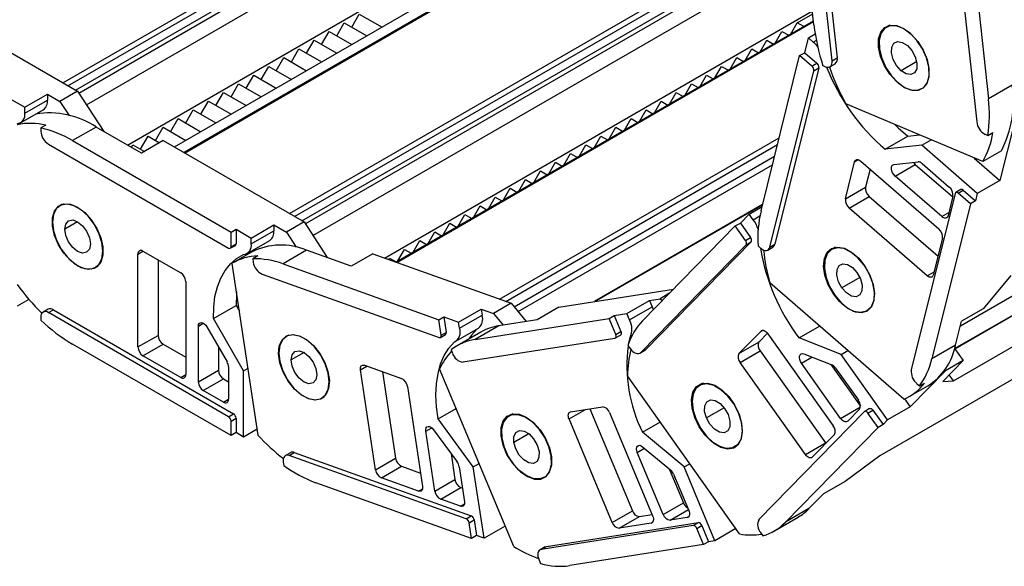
# Model space of a CAD drawing. Header units: millimetres. Extents: x 0 to 1537, y 0 to 1187.
# Tile 11 of 15: x 1208 to 1346, y 756 to 833. Entities that reach past the tile are written whole.
import ezdxf

# ---------------------------------------------------------------- set-up
doc = ezdxf.new("R2010")
doc.units = ezdxf.units.MM
doc.header["$LTSCALE"] = 5.5

msp = doc.modelspace()

# ---------------------------------------------------------------- linework, layer by layer
for p, q in [((1214.08, 824.39), (1301.62, 874.92)), ((1214.78, 823.98), (1301.97, 874.31)), ((1215.84, 823.37), (1301.97, 873.09)), ((1216.29, 822.95), (1301.56, 872.17)), ((1317.27, 864.37), (1231.04, 814.6)), ((1231.19, 814.51), (1317.33, 864.24)), ((1319.61, 832.53), (1316.66, 859.73)), ((1217.37, 821.3), (1281.53, 858.35)), ((1322.16, 827.5), (1318.81, 858.41)), ((1319.52, 858.82), (1322.87, 827.91)), ((1223.13, 815.65), (1292.49, 855.69)), ((1296.03, 853.65), (1229.71, 815.37)), ((1339.14, 849.81), (1342.49, 818.9)), ((1341.19, 849.35), (1344.14, 822.15)), ((1245.9, 806.02), (1317.98, 847.63)), ((1246.6, 805.61), (1318.06, 846.86)), ((1247.66, 805), (1318.18, 845.71)), ((1248.11, 804.58), (1318.25, 845.07)), ((1249.19, 802.94), (1313.35, 839.98)), ((1196.33, 834.64), (1216.13, 823.21)), ((1259.28, 799.78), (1319.4, 834.49)), ((1254.66, 832.22), (1255.72, 834.06)), ((1255.72, 834.06), (1258.91, 832.22)), ((1319.55, 833.08), (1260.88, 799.21)), ((1260.99, 799.17), (1319.56, 832.99)), ((1317.24, 832.83), (1319.44, 834.1)), ((1419.05, 832.97), (1339.42, 786.99)), ((1250.42, 829.77), (1251.48, 831.61)), ((1251.48, 831.61), (1254.66, 829.77)), ((1252.54, 831), (1253.6, 832.83)), ((1253.6, 832.83), (1256.79, 831)), ((1314.18, 829.98), (1315.12, 831.61)), ((1315.12, 831.61), (1316.06, 831.07)), ((1316.3, 831.2), (1317.24, 832.83)), ((1318.19, 832.29), (1317.24, 832.83)), ((1330.28, 832.48), (1329.8, 832.2)), ((1248.3, 828.55), (1249.36, 830.39)), ((1249.36, 830.39), (1252.54, 828.55)), ((1312.06, 828.75), (1313, 830.39)), ((1313, 830.39), (1313.94, 829.84)), ((1318.31, 828.63), (1318.83, 830.71)), ((1318.83, 830.71), (1319.78, 831.26)), ((1319.51, 830.12), (1318.83, 830.71)), ((1319.51, 830.12), (1319.94, 830.36)), ((1333.16, 831.33), (1333.17, 831.34)), ((1246.18, 827.32), (1247.24, 829.16)), ((1247.24, 829.16), (1250.42, 827.32)), ((1309.94, 827.53), (1310.88, 829.16)), ((1310.88, 829.16), (1311.82, 828.62)), ((1328.78, 829.45), (1328.69, 829.4)), ((1339.21, 782.54), (1421.23, 829.89)), ((1244.06, 826.1), (1245.12, 827.94)), ((1245.12, 827.94), (1248.3, 826.1)), ((1307.82, 826.3), (1308.76, 827.94)), ((1308.76, 827.94), (1309.7, 827.39)), ((1312.18, 806.42), (1317.6, 828.23)), ((1317.6, 828.23), (1318.31, 828.63)), ((1319.32, 826.74), (1317.6, 828.23)), ((1318.31, 828.63), (1320.03, 827.15)), ((1322.16, 827.5), (1322.87, 827.91)), ((1241.94, 824.87), (1243, 826.71)), ((1243, 826.71), (1246.18, 824.87)), ((1305.69, 825.08), (1306.64, 826.71)), ((1306.64, 826.71), (1307.58, 826.17)), ((1313.41, 801.31), (1319.58, 826.1)), ((1320.28, 826.5), (1314.11, 801.71)), ((1319.32, 826.74), (1320.03, 827.15)), ((1319.58, 826.1), (1320.28, 826.5)), ((1320.88, 826.81), (1321.25, 826.65)), ((1321.86, 826.64), (1322.57, 827.05)), ((1334.05, 827.37), (1331.86, 826.1)), ((1239.82, 823.65), (1240.88, 825.49)), ((1240.88, 825.49), (1244.06, 823.65)), ((1303.57, 823.85), (1304.52, 825.49)), ((1304.52, 825.49), (1305.46, 824.94)), ((1237.69, 822.43), (1238.75, 824.26)), ((1238.75, 824.26), (1241.94, 822.43)), ((1301.45, 822.63), (1302.39, 824.26)), ((1302.39, 824.26), (1303.34, 823.72)), ((1347.47, 824.07), (1344.14, 822.15)), ((1206.58, 822.18), (1208.7, 820.96)), ((1208.7, 820.96), (1211.88, 822.8)), ((1208.7, 820.14), (1211.88, 821.98)), ((1211.88, 822.8), (1211.88, 821.98)), ((1211.88, 822.8), (1213.65, 821.78)), ((1216.13, 823.21), (1213.65, 821.78)), ((1216.13, 823.21), (1219.8, 817.57)), ((1235.57, 821.2), (1236.63, 823.04)), ((1236.63, 823.04), (1239.81, 821.2)), ((1299.33, 821.41), (1300.27, 823.04)), ((1300.27, 823.04), (1301.22, 822.49)), ((1208.12, 818.78), (1211.31, 820.61)), ((1208.7, 820.14), (1208.7, 820.96)), ((1213.65, 821.78), (1214.94, 819.81)), ((1231.33, 818.75), (1232.39, 820.59)), ((1232.39, 820.59), (1235.57, 818.75)), ((1233.45, 819.98), (1234.51, 821.81)), ((1234.51, 821.81), (1237.69, 819.98)), ((1295.09, 818.96), (1296.03, 820.59)), ((1296.03, 820.59), (1296.97, 820.04)), ((1297.21, 820.18), (1298.15, 821.81)), ((1298.15, 821.81), (1299.09, 821.27)), ((1343.33, 813.32), (1324.08, 821.46)), ((1210.26, 820.01), (1207.64, 818.5)), ((1229.21, 817.53), (1230.27, 819.36)), ((1230.27, 819.36), (1233.45, 817.53)), ((1292.97, 817.73), (1293.91, 819.36)), ((1293.91, 819.36), (1294.85, 818.82)), ((1410.89, 819.31), (1328.86, 771.96)), ((1211.67, 818.46), (1210.97, 818.05)), ((1210.97, 818.05), (1210.97, 817.61)), ((1218.74, 818.18), (1215.42, 816.27)), ((1225.11, 814.51), (1218.74, 818.18)), ((1227.09, 816.3), (1228.15, 818.14)), ((1228.15, 818.14), (1231.33, 816.3)), ((1290.84, 816.51), (1291.79, 818.14)), ((1291.79, 818.14), (1292.73, 817.6)), ((1347.82, 819), (1345.75, 810.69)), ((1224.97, 815.08), (1226.03, 816.91)), ((1226.03, 816.91), (1227.65, 815.98)), ((1275.44, 794), (1314.73, 816.68)), ((1288.72, 815.28), (1289.67, 816.91)), ((1289.67, 816.91), (1290.61, 816.37)), ((1329.61, 815.05), (1332.8, 816.89)), ((1332.8, 816.89), (1334.46, 817.07)), ((1334.75, 815.63), (1336.07, 816.39)), ((1339.38, 787.05), (1390.55, 816.59)), ((1343.68, 817.16), (1344.05, 817)), ((1344.05, 817), (1344.76, 817.41)), ((1212.03, 815.78), (1237.34, 801.16)), ((1215.42, 816.27), (1237.69, 803.41)), ((1223.69, 815.33), (1223.91, 815.69)), ((1223.91, 815.69), (1225.53, 814.75)), ((1228.15, 816.27), (1225.11, 814.51)), ((1228.15, 816.27), (1247.95, 804.84)), ((1276.3, 793.69), (1314.5, 815.74)), ((1286.6, 814.06), (1287.54, 815.69)), ((1287.54, 815.69), (1288.49, 815.15)), ((1334.75, 815.63), (1329.61, 815.05)), ((1342.57, 808.85), (1334.75, 815.63)), ((1277.46, 792.93), (1314.08, 814.07)), ((1284.48, 812.83), (1285.42, 814.47)), ((1285.42, 814.47), (1286.37, 813.92)), ((1340.19, 790.27), (1380.8, 813.72)), ((1342.14, 813.82), (1345.75, 810.69)), ((1345.95, 814.83), (1343.33, 813.32)), ((1278.03, 792.25), (1313.79, 812.89)), ((1282.36, 811.61), (1283.3, 813.24)), ((1283.3, 813.24), (1284.24, 812.7)), ((1324.04, 808.09), (1325.33, 813.28)), ((1325.33, 813.28), (1325.84, 813.58)), ((1326.19, 813.38), (1337.16, 803.86)), ((1327.5, 812.25), (1326.87, 809.72)), ((1330.83, 812.9), (1334.26, 813.29)), ((1331.02, 811.3), (1333.85, 812.93)), ((1333.85, 812.93), (1339.11, 808.36)), ((1334.8, 813.07), (1338.63, 809.75)), ((1280.24, 810.38), (1281.18, 812.02)), ((1281.18, 812.02), (1282.12, 811.47)), ((1337.59, 805.59), (1331.02, 811.3)), ((1276, 807.93), (1276.94, 809.57)), ((1276.94, 809.57), (1277.88, 809.02)), ((1278.12, 809.16), (1279.06, 810.79)), ((1279.06, 810.79), (1280, 810.25)), ((1324.04, 808.09), (1326.87, 809.72)), ((1345.75, 810.69), (1342.57, 808.85)), ((1273.87, 806.71), (1274.82, 808.34)), ((1274.82, 808.34), (1275.76, 807.8)), ((1324.55, 806.8), (1327.38, 808.44)), ((1327.38, 808.44), (1337.05, 800.05)), ((1339.46, 808.84), (1333.29, 784.05)), ((1339.14, 808.46), (1338.45, 805.69)), ((1340.26, 809.39), (1339.56, 808.98)), ((1339.89, 808.89), (1340.6, 809.3)), ((1341.61, 807.4), (1339.89, 808.89)), ((1340.6, 809.3), (1342.31, 807.81)), ((1342.57, 808.85), (1342.31, 807.81)), ((1213.98, 807.33), (1213.63, 807.12)), ((1271.75, 805.49), (1272.7, 807.12)), ((1272.7, 807.12), (1273.64, 806.57)), ((1312.39, 807.28), (1288.79, 793.65)), ((1288.82, 793.66), (1312.39, 807.26)), ((1310.51, 805.96), (1312.32, 807.01)), ((1335.52, 797.28), (1324.55, 806.8)), ((1341.61, 807.4), (1336.18, 785.59)), ((1342.31, 807.81), (1341.61, 807.4)), ((1269.63, 804.26), (1270.57, 805.89)), ((1270.57, 805.89), (1271.52, 805.35)), ((1309.27, 804.69), (1310.51, 805.96)), ((1311.08, 805.15), (1310.51, 805.96)), ((1311.08, 805.15), (1312.02, 805.69)), ((1337.59, 805.59), (1338.57, 806.16)), ((1216.13, 804.88), (1214.32, 803.83)), ((1240.52, 802.59), (1243.7, 804.43)), ((1243.7, 804.43), (1243.7, 803.61)), ((1243.7, 804.43), (1245.47, 803.41)), ((1247.95, 804.84), (1245.47, 803.41)), ((1247.95, 804.84), (1251.21, 799.83)), ((1267.51, 803.04), (1268.45, 804.67)), ((1268.45, 804.67), (1269.4, 804.12)), ((1295.52, 790.95), (1308.56, 804.28)), ((1308.56, 804.28), (1309.27, 804.69)), ((1309.99, 802.26), (1308.56, 804.28)), ((1309.27, 804.69), (1310.7, 802.67)), ((1237.69, 803.41), (1238.4, 803.82)), ((1237.69, 801.37), (1237.69, 803.41)), ((1238.4, 803.82), (1240.52, 802.59)), ((1238.4, 803.82), (1238.4, 801.77)), ((1240.52, 801.77), (1243.7, 803.61)), ((1240.52, 801.77), (1240.52, 802.59)), ((1245.47, 803.41), (1246.84, 801.3)), ((1265.39, 801.81), (1266.33, 803.44)), ((1266.33, 803.44), (1267.27, 802.9)), ((1309.99, 802.26), (1310.7, 802.67)), ((1337.67, 802.58), (1336.38, 797.38)), ((1237.59, 801.14), (1238.3, 801.55)), ((1237.69, 801.37), (1238.4, 801.77)), ((1239.94, 800.41), (1243.13, 802.24)), ((1263.27, 800.59), (1264.21, 802.22)), ((1264.21, 802.22), (1265.15, 801.68)), ((1295.26, 786.49), (1310.07, 801.64)), ((1310.78, 802.05), (1295.96, 786.9)), ((1310.07, 801.64), (1310.78, 802.05)), ((1311.75, 801.48), (1312.12, 801.16)), ((1313.13, 800.9), (1313.83, 801.31)), ((1313.41, 801.31), (1314.11, 801.71)), ((1322.65, 801.3), (1322.1, 800.98)), ((1219.66, 800.75), (1219.7, 800.77)), ((1224.61, 800.34), (1225.32, 800.75)), ((1224.61, 787.28), (1224.61, 800.34)), ((1225.32, 800.75), (1230.62, 797.69)), ((1240.59, 800.61), (1237.97, 799.1)), ((1241.46, 800.07), (1240.75, 799.67)), ((1248.32, 800.87), (1245, 798.95)), ((1254.57, 798.63), (1248.32, 800.87)), ((1257.61, 800.38), (1254.57, 798.63)), ((1257.61, 800.38), (1277.07, 793.42)), ((1259.86, 799.58), (1259.97, 799.77)), ((1259.97, 799.77), (1260.91, 799.23)), ((1261.15, 799.36), (1262.09, 800.99)), ((1262.09, 800.99), (1263.03, 800.45)), ((1321.22, 799.8), (1321.08, 799.71)), ((1216.13, 798.67), (1216.16, 798.69)), ((1218.63, 798.46), (1218.98, 798.67)), ((1227.44, 799.53), (1227.44, 788.91)), ((1241.49, 774.91), (1237.86, 799.03)), ((1240.75, 799.67), (1240.82, 799.2)), ((1245, 798.95), (1266.88, 791.11)), ((1326.67, 798.77), (1326.68, 798.78)), ((1242.06, 797.51), (1266.93, 788.6)), ((1326.06, 797.03), (1323.54, 795.57)), ((1335.52, 797.28), (1336.5, 797.85)), ((1347.27, 797.34), (1343.39, 792.66)), ((1231.33, 796.47), (1231.33, 783.4)), ((1332.23, 779.93), (1313.4, 796.27)), ((1283.75, 792.86), (1299.87, 795.39)), ((1299.31, 794.83), (1297.98, 794.06)), ((1209.3, 793.95), (1207.64, 792.99)), ((1235.23, 791.27), (1238.41, 793.11)), ((1238.41, 793.11), (1238.88, 792.29)), ((1277.07, 793.42), (1274.59, 791.99)), ((1277.07, 793.42), (1279.17, 790.86)), ((1283.75, 792.86), (1280.71, 791.1)), ((1293.31, 791.99), (1296.49, 793.82)), ((1293.69, 791.08), (1296.87, 792.92)), ((1296.49, 793.82), (1297.98, 794.06)), ((1296.49, 793.82), (1296.87, 792.92)), ((1297.98, 794.06), (1298.32, 793.81)), ((1210.97, 791.48), (1210.97, 791.05)), ((1211.98, 792.58), (1211.28, 792.17)), ((1212.03, 792.1), (1212.73, 792.5)), ((1237.34, 777.48), (1212.03, 792.1)), ((1212.73, 792.5), (1238.05, 777.89)), ((1266.88, 791.11), (1267.59, 791.52)), ((1267.59, 791.52), (1267.92, 789.32)), ((1267.59, 791.52), (1269.67, 790.77)), ((1269.67, 790.77), (1272.85, 792.61)), ((1269.8, 789.9), (1272.99, 791.73)), ((1272.85, 792.61), (1272.99, 791.73)), ((1272.85, 792.61), (1274.59, 791.99)), ((1274.59, 791.99), (1275.94, 790.35)), ((1290.81, 791.3), (1291.52, 791.71)), ((1291.52, 791.71), (1293.31, 791.99)), ((1291.52, 791.71), (1292.47, 789.44)), ((1293.69, 791.08), (1293.31, 791.99)), ((1343.39, 792.66), (1340.35, 790.9)), ((1233.1, 790.21), (1233.8, 790.62)), ((1233.1, 782.38), (1233.1, 790.21)), ((1234.3, 790.09), (1237.13, 785.19)), ((1239.46, 783.93), (1235.23, 791.27)), ((1267.21, 788.92), (1266.88, 791.11)), ((1269.8, 789.9), (1269.67, 790.77)), ((1272.02, 788.34), (1290.81, 791.3)), ((1275.34, 790.26), (1272.02, 788.34)), ((1280.71, 791.1), (1275.34, 790.26)), ((1291.76, 789.03), (1290.81, 791.3)), ((1317.51, 788.55), (1320.39, 790.21)), ((1339.5, 787.51), (1340.35, 790.9)), ((1224.61, 787.28), (1227.44, 788.91)), ((1245.8, 788.96), (1245.45, 788.75)), ((1267.11, 788.61), (1267.82, 789.02)), ((1267.21, 788.92), (1267.92, 789.32)), ((1269.27, 788.08), (1272.46, 789.91)), ((1272.81, 789.38), (1269.49, 787.46)), ((1291.71, 788.55), (1292.42, 788.96)), ((1291.76, 789.03), (1292.47, 789.44)), ((1293.77, 788.59), (1293.96, 788.7)), ((1309.06, 786.35), (1312.17, 789.52)), ((1313.1, 789.21), (1311.89, 787.98)), ((1312.17, 789.52), (1312.33, 789.61)), ((1313.15, 789.14), (1322.33, 776.19)), ((1237.69, 774.83), (1215.42, 787.69)), ((1225.32, 786.05), (1228.15, 787.69)), ((1228.15, 787.69), (1231.33, 785.85)), ((1270.29, 785.17), (1291.65, 788.53)), ((1293.47, 787.5), (1293.78, 787.07)), ((1293.58, 787.82), (1293.77, 788.59)), ((1309.06, 786.35), (1311.89, 787.98)), ((1323.42, 786.24), (1317.51, 788.55)), ((1339.5, 787.51), (1336.18, 785.59)), ((1230.62, 782.99), (1225.32, 786.05)), ((1235.93, 787.28), (1235.93, 784.01)), ((1247.95, 786.51), (1246.14, 785.46)), ((1268.63, 786.87), (1268.83, 786.39)), ((1295.15, 786.41), (1295.85, 786.82)), ((1295.26, 786.49), (1295.96, 786.9)), ((1295.96, 786.9), (1295.85, 786.82)), ((1309.22, 785.11), (1312.05, 786.75)), ((1312.05, 786.75), (1321.23, 773.81)), ((1318.17, 786.3), (1322.12, 784.76)), ((1323.42, 786.24), (1324.35, 786.77)), ((1329.95, 777.02), (1323.42, 786.24)), ((1339.38, 787.05), (1340.58, 785.36)), ((1255.89, 784.07), (1256.78, 784.59)), ((1256.45, 784.7), (1261.66, 782.84)), ((1318.4, 772.17), (1309.22, 785.11)), ((1317.87, 785), (1319.33, 785.85)), ((1323.36, 777.25), (1317.87, 785)), ((1322, 784.8), (1326.14, 778.96)), ((1340.58, 785.36), (1337.72, 782.44)), ((1340.58, 785.36), (1338.1, 783.93)), ((1230.62, 782.99), (1231.33, 783.4)), ((1233.1, 782.38), (1235.93, 784.01)), ((1237.34, 784.49), (1237.34, 779.93)), ((1239.46, 783.93), (1240.08, 784.29)), ((1239.46, 774.62), (1239.46, 783.93)), ((1258, 770.02), (1255.89, 784.07)), ((1259, 783.79), (1260.83, 771.65)), ((1277.42, 759.26), (1267, 784.2)), ((1309.17, 761.02), (1293.42, 783.24)), ((1322.64, 784.31), (1325.85, 779.79)), ((1338.1, 783.93), (1333.14, 778.85)), ((1338, 784.07), (1338.1, 783.93)), ((1339.21, 782.54), (1338.62, 783.36)), ((1233.8, 781.16), (1236.63, 782.79)), ((1236.63, 782.79), (1237.34, 782.38)), ((1251.48, 782.38), (1251.52, 782.4)), ((1303.89, 782.16), (1303.08, 781.69)), ((1304.11, 782.2), (1303.53, 781.87)), ((1332.98, 780.31), (1335.6, 781.82)), ((1334.06, 782.12), (1334.43, 781.81)), ((1334.43, 781.81), (1335.14, 782.21)), ((1337.72, 782.44), (1339.21, 782.54)), ((1236.63, 779.52), (1233.8, 781.16)), ((1262.49, 781.71), (1264.6, 767.66)), ((1236.63, 779.52), (1237.34, 779.93)), ((1248.61, 779.99), (1248.66, 780.01)), ((1250.45, 780.09), (1250.8, 780.3)), ((1332.34, 779.98), (1333.14, 778.85)), ((1237.34, 777.48), (1238.05, 777.89)), ((1266.79, 777.17), (1269.32, 778.63)), ((1277.3, 777.9), (1276.71, 777.56)), ((1285.2, 777.16), (1287.5, 778.49)), ((1285.42, 778.16), (1289.89, 778.87)), ((1288.11, 778.59), (1294.1, 764.27)), ((1290.87, 778.05), (1296.94, 763.53)), ((1306.99, 778.73), (1304.5, 777.3)), ((1309.01, 778.01), (1309.02, 778.01)), ((1326.7, 778.19), (1311.88, 763.04)), ((1323.36, 777.25), (1326.13, 778.85)), ((1326.01, 778.56), (1324.35, 776.87)), ((1327.44, 778.62), (1326.74, 778.22)), ((1327.19, 777.99), (1327.9, 778.4)), ((1328.63, 775.97), (1327.19, 777.99)), ((1327.9, 778.4), (1329.33, 776.38)), ((1333.14, 778.85), (1329.95, 777.02)), ((1237.69, 776.87), (1238.4, 777.28)), ((1237.69, 774.83), (1237.69, 776.87)), ((1238.4, 777.28), (1238.4, 775.24)), ((1271.74, 770.42), (1266.79, 777.17)), ((1291.27, 762.63), (1285.2, 777.16)), ((1295.52, 775.29), (1298.03, 776.74)), ((1329.33, 776.38), (1328.63, 775.97)), ((1329.95, 777.02), (1329.33, 776.38)), ((1238.4, 775.24), (1237.69, 774.83)), ((1239.46, 774.62), (1238.4, 775.24)), ((1241.37, 775.72), (1239.46, 774.62)), ((1265.07, 775.46), (1265.9, 775.93)), ((1266.33, 767.04), (1265.07, 775.46)), ((1266.16, 775.65), (1269.47, 771.14)), ((1279.54, 775.08), (1277.44, 773.87)), ((1301.37, 770.42), (1295.52, 775.29)), ((1328.63, 775.97), (1315.59, 762.64)), ((1322.49, 774.96), (1319.38, 771.79)), ((1318.4, 772.17), (1321.23, 773.81)), ((1321.23, 773.81), (1321.28, 773.73)), ((1246.04, 772.42), (1245.33, 772.02)), ((1245.88, 772.03), (1246.59, 772.44)), ((1246.59, 772.44), (1271.46, 763.54)), ((1268.62, 772.31), (1269.16, 768.67)), ((1294.79, 772.46), (1295.8, 773.05)), ((1298.43, 763.76), (1294.79, 772.46)), ((1295.54, 773.27), (1299.45, 770.01)), ((1245.04, 771.09), (1245.11, 770.62)), ((1270.75, 763.13), (1245.88, 772.03)), ((1258, 770.02), (1260.83, 771.65)), ((1271.74, 770.42), (1272.56, 770.89)), ((1282.68, 771.99), (1282.7, 771.99)), ((1301.37, 770.42), (1302.18, 770.88)), ((1328.86, 771.96), (1323.98, 768.39)), ((1258.82, 768.89), (1261.65, 770.53)), ((1261.65, 770.53), (1264.31, 769.57)), ((1269.77, 770.45), (1270.5, 765.54)), ((1273.25, 760.41), (1271.74, 770.42)), ((1299.27, 770.16), (1301.26, 765.39)), ((1299.89, 769.4), (1302.01, 764.32)), ((1305.7, 760.06), (1301.37, 770.42)), ((1271.5, 760.37), (1249.61, 768.21)), ((1264.03, 767.03), (1258.82, 768.89)), ((1266.33, 767.04), (1269.16, 768.67)), ((1323.98, 768.39), (1320.94, 766.63)), ((1264.03, 767.03), (1264.6, 767.35)), ((1267.16, 765.91), (1269.99, 767.54)), ((1269.99, 767.54), (1270.21, 767.46)), ((1318.91, 764.56), (1320.94, 766.63)), ((1269.94, 764.91), (1267.16, 765.91)), ((1269.94, 764.91), (1270.5, 765.24)), ((1298.43, 763.76), (1301.26, 765.39)), ((1291.27, 762.63), (1294.1, 764.27)), ((1299.41, 762.95), (1301.97, 764.42)), ((1318.91, 764.56), (1315.59, 762.64)), ((1270.75, 763.13), (1271.46, 763.54)), ((1271.17, 762.57), (1271.87, 762.97)), ((1271.5, 760.37), (1271.17, 762.57)), ((1271.87, 762.97), (1272.2, 760.78)), ((1282.01, 759.24), (1303.37, 762.6)), ((1292.25, 761.82), (1295.08, 763.45)), ((1296.72, 762.52), (1292.25, 761.82)), ((1295.08, 763.45), (1296.85, 763.73)), ((1296.72, 762.52), (1296.94, 762.65)), ((1301.79, 763.32), (1299.41, 762.95)), ((1301.79, 763.32), (1302.01, 763.45)), ((1302.66, 762.19), (1303.37, 762.6)), ((1314.05, 761.44), (1317.37, 763.36)), ((1276.22, 762.12), (1273.25, 760.41)), ((1302.66, 762.19), (1281.3, 758.83)), ((1303.15, 761.79), (1303.85, 762.19)), ((1304.1, 759.52), (1303.15, 761.79)), ((1303.85, 762.19), (1304.8, 759.92)), ((1308.64, 761.76), (1305.7, 760.06)), ((1312.12, 761.19), (1312.43, 760.76)), ((1272.2, 760.78), (1271.5, 760.37)), ((1273.25, 760.41), (1272.2, 760.78)), ((1304.8, 759.92), (1304.1, 759.52)), ((1305.7, 760.06), (1304.8, 759.92)), ((1281.83, 759.18), (1281.12, 758.77)), ((1281.3, 758.83), (1282.01, 759.24)), ((1304.1, 759.52), (1285.3, 756.56)), ((1280.98, 757.33), (1281.18, 756.84))]:
    msp.add_line(p, q)
at = {"flags": 128}
for points in [[(1328.69, 829.4), (1328.7, 830.57), (1329, 831.52), (1329.56, 832.18), (1330.33, 832.49), (1331.26, 832.43), (1332.27, 832), (1333.27, 831.24), (1334.19, 830.21), (1334.96, 829), (1335.5, 827.69), (1335.77, 826.4)], [(1333.16, 831.33), (1332.16, 832.03), (1331.17, 832.39), (1330.27, 832.38), (1329.54, 832.01), (1329.03, 831.31), (1328.78, 830.32), (1328.82, 829.14), (1329.14, 827.85), (1329.72, 826.56), (1330.5, 825.38), (1331.43, 824.41)], [(1331.43, 824.41), (1332.44, 823.71), (1333.43, 823.35), (1334.32, 823.35), (1335.06, 823.72), (1335.57, 824.43), (1335.81, 825.42), (1335.77, 826.6), (1335.45, 827.89), (1334.88, 829.17), (1334.09, 830.35), (1333.16, 831.33)], [(1335.77, 826.4), (1335.76, 825.23), (1335.47, 824.28), (1334.91, 823.62), (1334.13, 823.31), (1333.21, 823.37), (1332.2, 823.8), (1331.19, 824.56), (1330.27, 825.59), (1329.51, 826.8), (1328.97, 828.11), (1328.69, 829.4)], [(1331.86, 826.1), (1331.22, 826.82), (1330.75, 827.69), (1330.51, 828.59), (1330.55, 829.39), (1330.85, 829.95), (1331.37, 830.19), (1332.03, 830.08), (1332.74, 829.63)], [(1332.74, 829.63), (1333.37, 828.92), (1333.84, 828.04), (1334.08, 827.14), (1334.05, 826.35), (1333.74, 825.79), (1333.22, 825.55), (1332.56, 825.66), (1331.86, 826.1)], [(1321.25, 826.65), (1321.46, 826.59), (1321.64, 826.58), (1321.81, 826.62), (1321.96, 826.71), (1322.06, 826.85), (1322.14, 827.04), (1322.17, 827.25), (1322.16, 827.5)], [(1330.99, 818.54), (1331.45, 818.08), (1332.8, 816.89)], [(1325.33, 813.28), (1325.38, 813.41), (1325.45, 813.5), (1325.54, 813.57), (1325.65, 813.6), (1325.78, 813.6), (1325.91, 813.56), (1326.05, 813.48), (1326.19, 813.38)], [(1331.02, 811.3), (1330.83, 811.5), (1330.67, 811.74), (1330.55, 812.01), (1330.49, 812.27), (1330.49, 812.51), (1330.55, 812.71), (1330.67, 812.84), (1330.83, 812.9)], [(1333.6, 813.21), (1333.66, 813.13), (1333.85, 812.93)], [(1339.89, 808.89), (1339.82, 808.94), (1339.75, 808.98), (1339.69, 809), (1339.62, 809), (1339.57, 808.99), (1339.52, 808.95), (1339.49, 808.9), (1339.46, 808.84)], [(1216.13, 798.67), (1215.12, 799.42), (1214.2, 800.44), (1213.43, 801.65), (1212.88, 802.96), (1212.59, 804.25), (1212.59, 805.42), (1212.88, 806.38), (1213.43, 807.05), (1214.2, 807.38), (1215.12, 807.33), (1216.13, 806.92)], [(1219.66, 800.75), (1219.52, 801.98), (1219.1, 803.28), (1218.44, 804.54), (1217.6, 805.66), (1216.63, 806.54), (1215.62, 807.12), (1214.66, 807.35), (1213.81, 807.22), (1213.15, 806.72), (1212.73, 805.9), (1212.59, 804.83)], [(1216.13, 806.92), (1217.13, 806.17), (1218.06, 805.15), (1218.83, 803.94), (1219.38, 802.63), (1219.66, 801.34), (1219.66, 800.17), (1219.38, 799.2), (1218.83, 798.53), (1218.06, 798.21), (1217.13, 798.26), (1216.13, 798.67)], [(1338.45, 805.69), (1338.4, 805.57), (1338.33, 805.47), (1338.24, 805.41), (1338.13, 805.38), (1338, 805.38), (1337.87, 805.42), (1337.73, 805.49), (1337.59, 805.59)], [(1212.59, 804.83), (1212.73, 803.6), (1213.15, 802.3), (1213.81, 801.04), (1214.66, 799.93), (1215.62, 799.04), (1216.63, 798.46), (1217.6, 798.23), (1218.44, 798.37), (1219.1, 798.87), (1219.52, 799.68), (1219.66, 800.75)], [(1214.32, 803.83), (1214.46, 804.55), (1214.85, 805), (1215.44, 805.12), (1216.13, 804.88), (1216.82, 804.32), (1217.4, 803.53), (1217.79, 802.63), (1217.93, 801.75)], [(1217.93, 801.75), (1217.79, 801.03), (1217.4, 800.58), (1216.82, 800.47), (1216.13, 800.71), (1215.44, 801.27), (1214.85, 802.06), (1214.46, 802.96), (1214.32, 803.83)], [(1312.12, 801.16), (1312.32, 801.01), (1312.53, 800.9), (1312.73, 800.84), (1312.92, 800.83), (1313.09, 800.88), (1313.23, 800.98), (1313.34, 801.12), (1313.41, 801.31)], [(1321.08, 799.71), (1321.46, 800.58), (1322.1, 801.13), (1322.93, 801.32), (1323.89, 801.14), (1324.91, 800.6), (1325.9, 799.74), (1326.77, 798.64), (1327.47, 797.39), (1327.92, 796.07), (1328.11, 794.81), (1328, 793.71)], [(1326.67, 798.77), (1325.78, 799.82), (1324.79, 800.62), (1323.79, 801.1), (1322.85, 801.21), (1322.06, 800.96), (1321.47, 800.36), (1321.13, 799.45), (1321.08, 798.32), (1321.31, 797.06), (1321.81, 795.76), (1322.53, 794.54)], [(1235.23, 791.27), (1235.26, 792.86), (1235.44, 794.35), (1235.77, 795.72), (1236.24, 796.95), (1236.86, 798.04), (1237.6, 798.96), (1238.48, 799.71), (1239.46, 800.28)], [(1241.03, 801.03), (1240.79, 800.8), (1240.63, 800.63)], [(1328, 793.71), (1327.62, 792.84), (1326.98, 792.29), (1326.15, 792.1), (1325.19, 792.28), (1324.17, 792.82), (1323.19, 793.68), (1322.31, 794.78), (1321.62, 796.03), (1321.16, 797.35), (1320.97, 798.61), (1321.08, 799.71)], [(1322.53, 794.54), (1323.42, 793.48), (1324.41, 792.69), (1325.41, 792.21), (1326.35, 792.1), (1327.14, 792.35), (1327.73, 792.95), (1328.07, 793.85), (1328.12, 794.98), (1327.89, 796.25), (1327.39, 797.54), (1326.67, 798.77)], [(1323.54, 795.57), (1323.07, 796.45), (1322.82, 797.35), (1322.85, 798.15), (1323.14, 798.72), (1323.65, 798.97), (1324.31, 798.87), (1325.02, 798.44), (1325.66, 797.73)], [(1325.66, 797.73), (1326.13, 796.86), (1326.38, 795.96), (1326.35, 795.16), (1326.06, 794.59), (1325.55, 794.33), (1324.89, 794.43), (1324.18, 794.87), (1323.54, 795.57)], [(1336.38, 797.38), (1336.34, 797.26), (1336.26, 797.16), (1336.17, 797.1), (1336.06, 797.07), (1335.93, 797.07), (1335.8, 797.11), (1335.66, 797.18), (1335.52, 797.28)], [(1238.46, 795.04), (1238.44, 794.7), (1238.41, 793.11)], [(1296.87, 792.92), (1297.01, 792.56), (1297.03, 792.5)], [(1233.1, 790.21), (1233.13, 790.43), (1233.22, 790.59), (1233.36, 790.69), (1233.53, 790.71), (1233.74, 790.65), (1233.94, 790.52), (1234.14, 790.33), (1234.3, 790.09)], [(1248.61, 779.99), (1247.6, 780.52), (1246.61, 781.37), (1245.73, 782.47), (1245.03, 783.72), (1244.57, 785.04), (1244.38, 786.3), (1244.48, 787.41), (1244.86, 788.28), (1245.49, 788.83), (1246.32, 789.03), (1247.28, 788.86)], [(1251.48, 782.38), (1251.34, 783.62), (1250.92, 784.91), (1250.26, 786.17), (1249.42, 787.29), (1248.45, 788.17), (1247.44, 788.76), (1246.48, 788.99), (1245.63, 788.85), (1244.97, 788.35), (1244.55, 787.53), (1244.41, 786.46)], [(1247.28, 788.86), (1248.3, 788.33), (1249.28, 787.48), (1250.16, 786.38), (1250.86, 785.12), (1251.32, 783.81), (1251.51, 782.55), (1251.41, 781.44), (1251.03, 780.57), (1250.4, 780.01), (1249.57, 779.81), (1248.61, 779.99)], [(1266.93, 788.6), (1267, 788.59), (1267.06, 788.59), (1267.11, 788.61), (1267.16, 788.64), (1267.19, 788.69), (1267.21, 788.76), (1267.22, 788.83), (1267.21, 788.92)], [(1272.28, 789.84), (1271.5, 788.96), (1271.12, 788.4)], [(1291.65, 788.53), (1291.71, 788.54), (1291.75, 788.58), (1291.79, 788.63), (1291.81, 788.69), (1291.82, 788.77), (1291.81, 788.85), (1291.79, 788.94), (1291.76, 789.03)], [(1292.47, 789.44), (1292.5, 789.35), (1292.52, 789.26), (1292.52, 789.18), (1292.51, 789.1), (1292.49, 789.04), (1292.46, 788.99), (1292.42, 788.96)], [(1312.17, 789.52), (1312.26, 789.59), (1312.37, 789.62), (1312.49, 789.62), (1312.63, 789.58), (1312.77, 789.51), (1312.9, 789.41), (1313.04, 789.28), (1313.15, 789.14)], [(1266.79, 777.17), (1266.56, 778.89), (1266.48, 780.54), (1266.55, 782.1), (1266.78, 783.56), (1267.15, 784.89), (1267.66, 786.08), (1268.32, 787.13), (1269.1, 788)], [(1244.41, 786.46), (1244.55, 785.23), (1244.97, 783.93), (1245.63, 782.67), (1246.48, 781.56), (1247.44, 780.67), (1248.45, 780.09), (1249.42, 779.86), (1250.26, 780), (1250.92, 780.5), (1251.34, 781.32), (1251.48, 782.38)], [(1246.14, 785.46), (1246.28, 786.18), (1246.67, 786.63), (1247.26, 786.75), (1247.95, 786.51), (1248.64, 785.95), (1249.22, 785.16), (1249.61, 784.26), (1249.75, 783.38)], [(1293.78, 787.07), (1293.96, 786.85), (1294.15, 786.66), (1294.36, 786.51), (1294.57, 786.4), (1294.77, 786.35), (1294.95, 786.34), (1295.12, 786.39), (1295.26, 786.49)], [(1317.87, 785), (1317.72, 785.26), (1317.62, 785.53), (1317.58, 785.78), (1317.59, 786.01), (1317.67, 786.19), (1317.8, 786.3), (1317.97, 786.34), (1318.17, 786.3)], [(1249.75, 783.38), (1249.61, 782.67), (1249.22, 782.22), (1248.64, 782.1), (1247.95, 782.34), (1247.26, 782.9), (1246.67, 783.69), (1246.28, 784.59), (1246.14, 785.46)], [(1255.89, 784.07), (1255.88, 784.24), (1255.89, 784.39), (1255.93, 784.52), (1256, 784.62), (1256.09, 784.69), (1256.19, 784.73), (1256.32, 784.74), (1256.45, 784.7)], [(1309.01, 778.01), (1308.35, 779.27), (1307.51, 780.39), (1306.54, 781.27), (1305.54, 781.86), (1304.57, 782.1), (1303.72, 781.96), (1303.06, 781.47), (1302.64, 780.66), (1302.49, 779.6), (1302.63, 778.36), (1303.04, 777.07)], [(1303.08, 781.69), (1303.79, 782.13), (1304.67, 782.2), (1305.66, 781.9), (1306.68, 781.25), (1307.63, 780.31), (1308.46, 779.14), (1309.08, 777.86), (1309.45, 776.55), (1309.54, 775.33), (1309.34, 774.29), (1308.87, 773.53)], [(1308.87, 773.53), (1308.17, 773.09), (1307.28, 773.02), (1306.29, 773.32), (1305.28, 773.97), (1304.32, 774.91), (1303.5, 776.08), (1302.87, 777.36), (1302.5, 778.67), (1302.41, 779.89), (1302.61, 780.93), (1303.08, 781.69)], [(1304.5, 777.3), (1304.25, 778.2), (1304.27, 779), (1304.55, 779.58), (1305.06, 779.85), (1305.71, 779.77), (1306.42, 779.34), (1307.06, 778.64), (1307.55, 777.78)], [(1281.1, 768.73), (1280.17, 768.78), (1279.16, 769.2), (1278.16, 769.95), (1277.23, 770.98), (1276.47, 772.19), (1275.92, 773.49), (1275.64, 774.79), (1275.65, 775.96), (1275.94, 776.91), (1276.49, 777.58), (1277.26, 777.9)], [(1282.68, 771.99), (1282.36, 773.27), (1281.77, 774.56), (1280.98, 775.74), (1280.05, 776.71), (1279.05, 777.4), (1278.06, 777.75), (1277.17, 777.74), (1276.44, 777.36), (1275.93, 776.65), (1275.69, 775.66), (1275.73, 774.47)], [(1277.26, 777.9), (1278.19, 777.84), (1279.19, 777.43), (1280.2, 776.67), (1281.12, 775.65), (1281.89, 774.43), (1282.43, 773.13), (1282.72, 771.84), (1282.71, 770.67), (1282.42, 769.71), (1281.87, 769.05), (1281.1, 768.73)], [(1285.2, 777.16), (1285.14, 777.34), (1285.1, 777.52), (1285.09, 777.68), (1285.11, 777.83), (1285.15, 777.96), (1285.22, 778.06), (1285.31, 778.13), (1285.42, 778.16)], [(1303.04, 777.07), (1303.7, 775.81), (1304.54, 774.69), (1305.51, 773.8), (1306.51, 773.21), (1307.48, 772.98), (1308.33, 773.11), (1308.99, 773.6), (1309.41, 774.41), (1309.56, 775.48), (1309.42, 776.71), (1309.01, 778.01)], [(1307.55, 777.78), (1307.8, 776.87), (1307.79, 776.07), (1307.5, 775.49), (1306.99, 775.22), (1306.34, 775.31), (1305.63, 775.73), (1304.99, 776.43), (1304.5, 777.3)], [(1327.19, 777.99), (1327.13, 778.07), (1327.07, 778.13), (1327, 778.18), (1326.93, 778.22), (1326.86, 778.24), (1326.8, 778.24), (1326.75, 778.22), (1326.7, 778.19)], [(1327.44, 778.62), (1327.45, 778.63), (1327.51, 778.65), (1327.57, 778.64), (1327.64, 778.63), (1327.71, 778.59), (1327.77, 778.54), (1327.84, 778.48), (1327.9, 778.4)], [(1324.35, 776.87), (1324.26, 776.8), (1324.15, 776.76), (1324.02, 776.77), (1323.89, 776.8), (1323.75, 776.87), (1323.61, 776.97), (1323.48, 777.1), (1323.36, 777.25)], [(1265.07, 775.46), (1265.06, 775.7), (1265.11, 775.9), (1265.22, 776.04), (1265.38, 776.11), (1265.57, 776.11), (1265.77, 776.02), (1265.98, 775.86), (1266.16, 775.65)], [(1277.44, 773.87), (1277.44, 774.67), (1277.72, 775.26), (1278.22, 775.54), (1278.87, 775.47), (1279.58, 775.06), (1280.22, 774.37), (1280.72, 773.5), (1280.98, 772.6)], [(1275.73, 774.47), (1276.06, 773.19), (1276.64, 771.9), (1277.43, 770.73), (1278.37, 769.75), (1279.37, 769.06), (1280.36, 768.71), (1281.25, 768.72), (1281.98, 769.1), (1282.49, 769.81), (1282.73, 770.8), (1282.68, 771.99)], [(1280.98, 772.6), (1280.97, 771.79), (1280.7, 771.2), (1280.2, 770.92), (1279.54, 770.99), (1278.84, 771.4), (1278.19, 772.1), (1277.7, 772.96), (1277.44, 773.87)], [(1294.79, 772.46), (1294.71, 772.73), (1294.68, 772.98), (1294.72, 773.2), (1294.81, 773.36), (1294.95, 773.45), (1295.13, 773.47), (1295.34, 773.4), (1295.54, 773.27)], [(1319.38, 771.79), (1319.29, 771.72), (1319.18, 771.69), (1319.06, 771.69), (1318.92, 771.72), (1318.79, 771.79), (1318.65, 771.9), (1318.52, 772.02), (1318.4, 772.17)], [(1245.88, 772.03), (1245.68, 772.08), (1245.5, 772.08), (1245.34, 772.02), (1245.2, 771.91), (1245.1, 771.76), (1245.04, 771.57), (1245.02, 771.34), (1245.04, 771.09)], [(1264.6, 767.66), (1264.61, 767.49), (1264.59, 767.34), (1264.55, 767.21), (1264.49, 767.11), (1264.4, 767.04), (1264.29, 767), (1264.17, 767), (1264.03, 767.03)], [(1270.5, 765.54), (1270.51, 765.38), (1270.5, 765.23), (1270.46, 765.1), (1270.39, 764.99), (1270.3, 764.92), (1270.2, 764.89), (1270.07, 764.88), (1269.94, 764.91)], [(1302.01, 764.32), (1302.07, 764.14), (1302.11, 763.97), (1302.12, 763.8), (1302.1, 763.65), (1302.06, 763.53), (1301.99, 763.43), (1301.9, 763.36), (1301.79, 763.32)], [(1296.94, 763.53), (1297, 763.35), (1297.04, 763.17), (1297.05, 763), (1297.03, 762.86), (1296.99, 762.73), (1296.92, 762.63), (1296.83, 762.56), (1296.72, 762.52)], [(1281.3, 758.83), (1281.14, 758.78), (1281, 758.67), (1280.9, 758.52), (1280.83, 758.33), (1280.81, 758.11), (1280.83, 757.86), (1280.88, 757.6), (1280.98, 757.33)], [(1281.83, 759.18), (1281.84, 759.19), (1282.01, 759.24)]]:
    msp.add_lwpolyline(points, dxfattribs=at)
for centre, radius, start, end in [((1347.65, 835.73), 28.22, 186.5158, 198.4461), ((1316.87, 826.94), 4.13, 37.775, 50.1612), ((1322.08, 827.71), 0.818, 306.9521, 14.1834), ((1318.86, 826.18), 0.725, 353.1897, 50.298), ((1319.56, 826.59), 0.725, 353.1897, 50.298), ((1348.78, 837.41), 29.45, 201.528, 229.4014), ((1354.82, 838.22), 35.01, 199.372, 208.6017), ((1332.67, 821.75), 14.97, 332.4597, 8.914), ((1210.45, 821.78), 1.45, 306.2883, 7.8112), ((1325.1, 819.9), 19.17, 351.2976, 6.7455), ((1207.49, 819.88), 1.24, 277.1662, 12.2078), ((1212.14, 808.13), 12.03, 56.7274, 99.0133), ((1209.56, 809.34), 9.36, 76.9706, 101.848), ((1207.51, 802.94), 15.5, 59.29, 77.1024), ((1344.74, 819.16), 2.27, 186.6814, 242.1376), ((1213.27, 817.72), 2.31, 182.6055, 237.3945), ((1333.3, 819.11), 11.58, 329.9799, 351.5413), ((1334.27, 812.55), 0.74, 44.8707, 90.8451), ((1328.31, 809.55), 1.45, 173.1897, 230.298), ((1337.7, 808.63), 1.45, 353.1897, 50.298), ((1325.48, 807.92), 1.45, 173.1897, 230.298), ((1340.37, 809.11), 0.298, 39.939, 111.0998), ((1328.78, 802.51), 17.06, 166.7561, 183.4583), ((1307.27, 802.32), 4.75, 18.4557, 36.6051), ((1242.27, 803.41), 1.45, 306.2883, 7.8112), ((1310.31, 802.31), 0.534, 331.8171, 42.9367), ((1336.24, 802.75), 1.45, 353.1897, 50.298), ((1237.48, 801.33), 0.218, 230.7967, 9.214), ((1238.16, 801.74), 0.24, 304.0564, 7.2558), ((1239.31, 801.51), 1.24, 277.1662, 12.2078), ((1244.73, 792.49), 9.11, 66.8021, 117.0223), ((1309.6, 801.9), 0.534, 331.8171, 42.9367), ((1340.53, 805.9), 28.83, 189.3999, 217.0018), ((1313.51, 801.83), 0.618, 302.0807, 349.0698), ((1225.04, 800.41), 0.437, 50.7967, 189.214), ((1241.68, 792.57), 7.51, 91.7407, 120.5774), ((1339.04, 803.47), 26.63, 185.5405, 195.6756), ((1241.03, 788.4), 11.27, 69.389, 91.4363), ((1243.02, 799.51), 2.23, 188.1919, 244.3197), ((1229.79, 796.4), 1.54, 2.6055, 57.3945), ((1234.46, 815.42), 33.07, 215.8066, 225.0618), ((1211.61, 791.59), 0.655, 50.7967, 189.214), ((1212.29, 791.89), 0.754, 54.3824, 114.3071), ((1271.43, 791.2), 1.64, 308.4972, 18.9921), ((1227.74, 808.65), 24.32, 226.3765, 239.5525), ((1276.44, 783.05), 7.29, 98.6421, 119.8147), ((1302.16, 784.67), 9.14, 136.5463, 161.921), ((1291.35, 789.75), 2.69, 334.4169, 29.5311), ((1228.98, 788.98), 1.54, 182.6055, 237.3945), ((1267.64, 789.24), 0.288, 308.2951, 16.6881), ((1268.34, 789.36), 1.56, 299.204, 20.2032), ((1273.08, 781.23), 7.19, 98.5227, 128.3299), ((1314.76, 784.72), 21.43, 172.6954, 206.11), ((1312.83, 787.48), 1.07, 151.8171, 222.9367), ((1331.01, 789.14), 8.64, 302.0391, 349.1157), ((1226.15, 787.35), 1.54, 182.6055, 237.3945), ((1274.76, 780.76), 8.49, 135.5641, 156.0963), ((1270.47, 786.86), 1.71, 196.1773, 264.1633), ((1309.11, 783.15), 15.69, 166.0618, 179.69), ((1310.01, 785.84), 1.07, 151.8171, 222.9367), ((1235.9, 784.44), 1.44, 1.9565, 31.1437), ((1321.61, 783.62), 1.24, 33.4701, 65.753), ((1326.2, 787.9), 10.24, 323.456, 346.9673), ((1230.9, 783.33), 0.437, 230.7967, 9.214), ((1237.46, 784.08), 1.54, 182.6055, 237.3945), ((1335.45, 783.8), 2.17, 173.1897, 230.298), ((1234.63, 782.45), 1.54, 182.6055, 237.3945), ((1261.02, 781.5), 1.49, 8.1919, 64.3197), ((1329.36, 786.57), 7.24, 293.4031, 322.9599), ((1236.91, 779.86), 0.437, 230.7967, 9.214), ((1325.06, 779.06), 1.07, 331.8171, 42.9367), ((1237.63, 777.24), 0.768, 2.6055, 57.3945), ((1289.77, 777.74), 1.14, 16.1773, 84.1633), ((1236.93, 776.84), 0.768, 2.6055, 57.3945), ((1262.67, 794.16), 28.63, 222.2689, 232.0079), ((1321.55, 775.47), 1.07, 331.8171, 42.9367), ((1246.33, 771.87), 0.631, 65.943, 117.8856), ((1262.3, 771.86), 1.49, 188.1919, 244.3197), ((1268.18, 770.18), 1.61, 9.6147, 36.6892), ((1256.12, 785.75), 18.71, 233.9362, 249.6387), ((1259.47, 770.23), 1.49, 188.1919, 244.3197), ((1298.38, 768.77), 1.63, 22.3613, 49.223), ((1270.63, 768.88), 1.49, 188.1919, 244.3197), ((1267.8, 767.25), 1.49, 188.1919, 244.3197), ((1302.64, 765.92), 1.48, 201.0852, 238.6222), ((1295.19, 764.58), 1.14, 196.1773, 264.1633), ((1313.8, 769.53), 7.13, 300.0401, 315.7967), ((1270.43, 762.46), 0.743, 8.1919, 64.3197), ((1271.14, 762.87), 0.743, 8.1919, 64.3197), ((1292.36, 762.95), 1.14, 196.1773, 264.1633), ((1299.52, 764.08), 1.14, 196.1773, 264.1633), ((1303.31, 762.04), 0.568, 16.1773, 84.1633), ((1313.3, 762.28), 1.6, 151.8171, 222.9367), ((1310.5, 767.59), 7.1, 285.7597, 315.8188), ((1302.6, 761.63), 0.568, 16.1773, 84.1633), ((1310.85, 770.25), 9.39, 259.6904, 278.7189), ((1286.85, 774.13), 17.61, 237.6191, 250.2178), ((1283.92, 766.44), 9.98, 254.0694, 277.9838)]:
    msp.add_arc(centre, radius, start, end)

doc.saveas('drawing.dxf')
